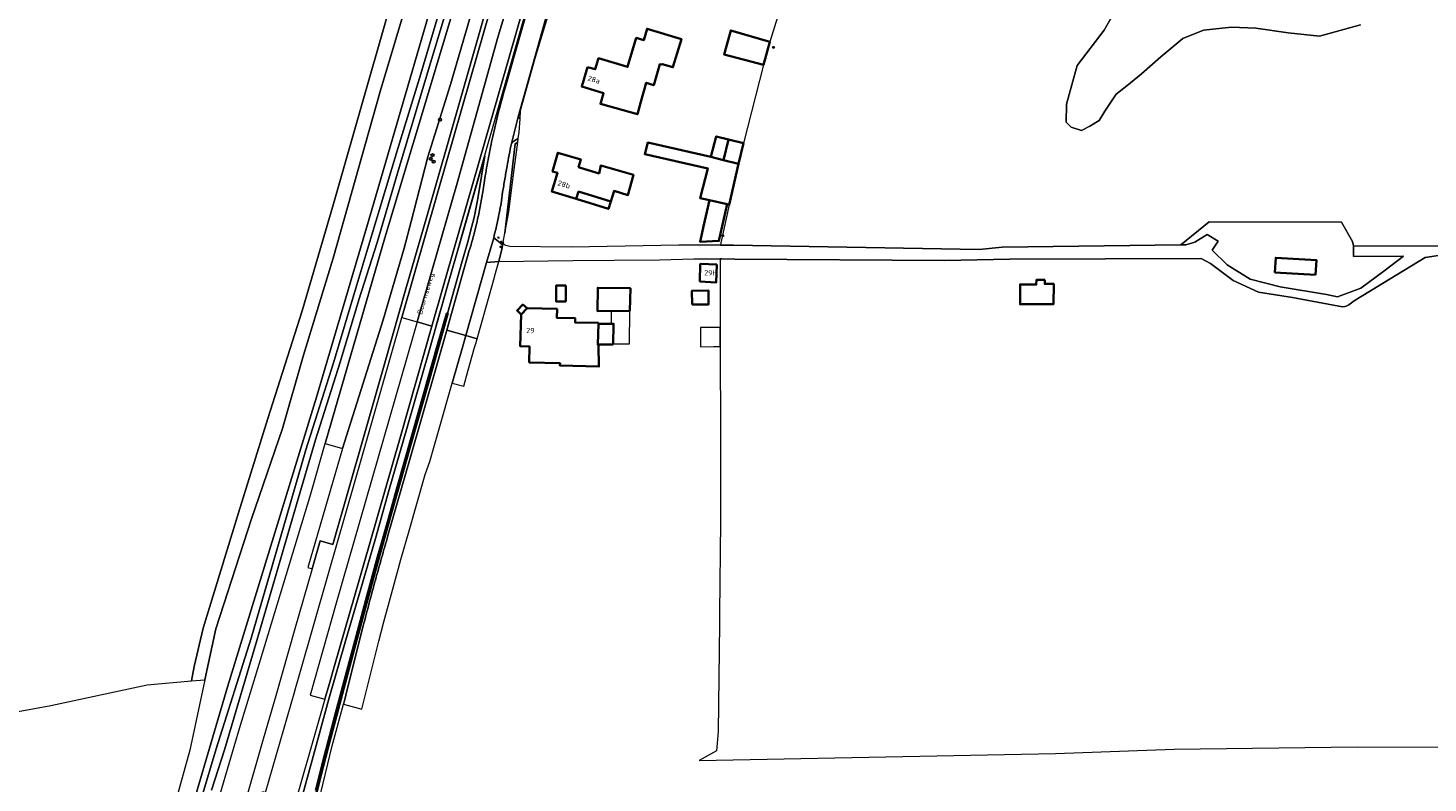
# Model space of a CAD drawing. Header units: metres. Extents: x 152610 to 160096, y 456114 to 462495.
# Tile 4 of 256: x 153111 to 153471, y 458277 to 458471. Entities that reach past the tile are written whole.
import ezdxf
from ezdxf.enums import TextEntityAlignment as Align

# ---------------------------------------------------------------- set-up
doc = ezdxf.new("R2010")
doc.units = ezdxf.units.M
doc.header["$LTSCALE"] = 0.5
doc.layers.get('0').update_dxf_attribs({"linetype": 'CONTINUOUS'})
for name, color, linetype, lineweight in [('B-PV-GR-BOOM-S', 251, 'CONTINUOUS', 25), ('B-PV-GR-BOS_GEMENGD-GV', 251, 'CONTINUOUS', 13), ('B-PV-GR-GRAS-GV', 251, 'CONTINUOUS', 13), ('B-PV-GR-GROENVOORZIENING-GV', 251, 'CONTINUOUS', 18), ('B-PV-GR-HAAG-G', 251, 'GR-HAAG1-SO', 13), ('B-PV-GR-HEIDE-GV', 251, 'CONTINUOUS', 13), ('B-PV-IE-MEUBILAIR-S', 251, 'CONTINUOUS', 25), ('B-PV-IE-TERREINAFSCHEIDING_KUNSTMATIG_HEKWERK-G', 251, 'IE-TERREINAFSCHEIDING_KUNSTMATIG-SO', 18), ('B-PV-OG-BEBOUWING-GV', 6, 'CONTINUOUS', 35), ('B-PV-OG-BEBOUWING-T18', 1, 'CONTINUOUS', 18), ('B-PV-OG-BEBOUWING_OVERBOUWING-GV', 251, 'CONTINUOUS', 18), ('B-PV-OG-TERREIN_BEGROEID-GV', 251, 'CONTINUOUS', 18), ('B-PV-OG-TERREIN_OEVER-GV', 251, 'CONTINUOUS', 18), ('B-PV-OG-TOPOGRAFIE-T18', 1, 'CONTINUOUS', 18), ('B-PV-OG-WATER_SLOOT-GV', 251, 'CONTINUOUS', 18), ('B-PV-VH-GESLOTENVERHARDING-GV', 251, 'CONTINUOUS', 18), ('B-PV-VH-ONVERHARD_ZAND-GV', 251, 'CONTINUOUS', 18), ('B-PV-VH-OPENVERHARDING-GV', 251, 'CONTINUOUS', 18)]:
    doc.layers.add(name, color=color, linetype=linetype, lineweight=lineweight)
doc.styles.add('NLCS-ISO', font='NLCS-ISO.ttf')
doc.styles.add('NLCS-ISO-M750-T18', font='NLCS-ISO.ttf', dxfattribs={"height": 1.35})
doc.linetypes.add('GR-HAAG1-SO', pattern='A,6,[176,NLCS.SHX,S=0.125,R=0,X=0,Y=0],-2', length=8)
doc.linetypes.add('IE-TERREINAFSCHEIDING_KUNSTMATIG-SO', pattern='A,4,[82,NLCS.SHX,S=0.75,R=90,X=0,Y=0],4,-2', length=10)

# ---------------------------------------------------------------- blocks, each defined once
blk = doc.blocks.new('SIE-MEUBILAIR_BORD_VERKEER-SO')
blk.add_lwpolyline([(-0.5625, -0.5625), (0.5625, -0.5625), (0.5625, 0.5625), (-0.5625, 0.5625)], close=True)
at = {"style": 'NLCS-ISO'}
blk.add_text('vb', height=0.75, dxfattribs=at).set_placement((0, 0), align=Align.MIDDLE_CENTER)
blk = doc.blocks.new('SIE-MEUBILAIR_BORD_LOCATIEPAAL-SO')
blk.add_lwpolyline([(-0.7, -0.7), (0.7, -0.7), (0.7, 0.7), (-0.7, 0.7)], close=True)
at = {"style": 'NLCS-ISO'}
blk.add_text('lp', height=0.75, dxfattribs=at).set_placement((0, 0.1), align=Align.MIDDLE_CENTER)
blk = doc.blocks.new('SIE-MEUBILAIR_PAAL_LICHTMAST-SO')
for points in [[(-0.6, 0), (-1, 0)], [(-0.7, 0.7), (-0.4, 0.4)], [(0, 1), (0, 0.6)], [(0.4, 0.4), (0.7, 0.7)], [(1, 0), (0.6, 0)], [(-0.7, -0.7), (-0.4, -0.4)], [(0, -0.6), (0, -1)], [(0.4, -0.4), (0.7, -0.7)]]:
    blk.add_lwpolyline(points)
blk.add_circle((0, 0), 0.5)
blk = doc.blocks.new('SIE-MEUBILAIR_PAAL_GRENSMARKERING-SO')
blk.add_circle((0, 0), 0.75)
at = {"style": 'NLCS-ISO'}
blk.add_text('gr', height=0.75, dxfattribs=at).set_placement((0, 0.2), align=Align.MIDDLE_CENTER)
blk = doc.blocks.new('SIE-MEUBILAIR_PAAL_VERKEERSBORD-SO')
blk.add_circle((0, 0), 0.75)
at = {"style": 'NLCS-ISO'}
blk.add_text('vb', height=0.75, dxfattribs=at).set_placement((0, 0.1), align=Align.MIDDLE_CENTER)
blk = doc.blocks.new('SIE-MEUBILAIR_PUT_RIOOLPUT-SO')
blk.add_ellipse((0, 0), major_axis=(1.25, 0), ratio=0.54)
blk = doc.blocks.new('SIE-MEUBILAIR_PUT_WATERLEIDINGPUT-SO')
blk.add_ellipse((0, 0), major_axis=(1.25, 0), ratio=0.54)
at = {"style": 'NLCS-ISO'}
blk.add_text('wl', height=0.75, dxfattribs=at).set_placement((-0.1, 0), align=Align.MIDDLE_CENTER)
blk = doc.blocks.new('SGR-BOOM_GBKN-SO')
at = {"linetype": 'ByBlock', "lineweight": 18}
h = blk.add_hatch(color=0, dxfattribs=at)
h.dxf.hatch_style = 1
edge = h.paths.add_edge_path()
edge.add_arc((0, 0), 0.25, 0, 360)
at = {"color": 0, "linetype": 'ByBlock', "lineweight": 18}
for radius in [2, 0.25]:
    blk.add_circle((0, 0), radius, dxfattribs=at)
at = {"color": 0, "linetype": 'ByBlock', "lineweight": 18, "style": 'NLCS-ISO'}
blk.add_attdef('SOORT', (2.5, 0), '', height=1.5, dxfattribs=at)

msp = doc.modelspace()

# ---------------------------------------------------------------- linework, layer by layer
at = {"layer": 'B-PV-GR-BOS_GEMENGD-GV', "flags": 128}
for points in [[(153309.327, 458492.122), (153301.761, 458467.461), (153300.063, 458461.582), (153294.924, 458441.343), (153293.687, 458436.023), (153291.25, 458425.537), (153289.078, 458415.743), (153289.053, 458415.088), (153292.387, 458415.082), (153355.622, 458413.996), (153361.53, 458414.584), (153407.613, 458415.209), (153414.849, 458421.139), (153448.936, 458421.049), (153451.82, 458416.056), (153452.08, 458414.935), (153485.213, 458414.842)], [(153453.885, 458471.872), (153443.304, 458468.937), (153435.231, 458469.793), (153426.905, 458471.026), (153420.6, 458471.257), (153413.415, 458470.477), (153408.127, 458468.316), (153402.468, 458463.632), (153397.439, 458459.202), (153393.667, 458456.164), (153390.9, 458454.011), (153388.014, 458449.588), (153386.509, 458447.188), (153384.118, 458445.793), (153381.978, 458444.651), (153379.328, 458445.525), (153378.063, 458446.782), (153378.173, 458451.447), (153380.914, 458461.417), (153387.819, 458470.519), (153390.828, 458475.698)], [(153474.45, 458412.546), (153470.543, 458411.965), (153452.496, 458400.97), (153451.88, 458400.492), (153450.836, 458399.745), (153450.176, 458399.44), (153449.846, 458399.329), (153449.253, 458399.209), (153446.898, 458399.67), (153436.37, 458401.635), (153427.568, 458402.979), (153421.089, 458406.006), (153415.231, 458410.408), (153412.772, 458411.7), (153363.536, 458411.539), (153346.685, 458411.164), (153292.735, 458411.475), (153289.362, 458411.608), (153288.92, 458411.609), (153289.032, 458343.897), (153288.763, 458320.391), (153288.731, 458317.637), (153288.429, 458289.917), (153288.002, 458284.934), (153283.503, 458282.426), (153375.295, 458284.215), (153405.884, 458285.289), (153452.977, 458285.93), (153500, 458285.863)]]:
    msp.add_lwpolyline(points, dxfattribs=at)
for points in [[(153452.08, 458414.935), (153451.82, 458416.056), (153448.936, 458421.049), (153414.849, 458421.139), (153407.613, 458415.209), (153408.857, 458415.226), (153411.156, 458415.876), (153414.383, 458417.863), (153417.168, 458416.154), (153415.652, 458413.794), (153419.542, 458410.019), (153425.39, 458406.37), (153433.145, 458404.374), (153445.057, 458402.402), (153447.96, 458401.844), (153453.896, 458404.003), (153459.815, 458408.381), (153464.946, 458412.292), (153452.016, 458412.203)], [(153442.285, 458407.473), (153431.795, 458408.079), (153432.016, 458411.896), (153442.505, 458411.29)], [(153370.38, 458406.187), (153372.562, 458406.164), (153372.55, 458405.148), (153374.846, 458405.158), (153374.749, 458399.903), (153366.164, 458399.906), (153366.173, 458405), (153370.355, 458404.985)]]:
    msp.add_lwpolyline(points, close=True, dxfattribs=at)
at = {"layer": 'B-PV-GR-GRAS-GV', "flags": 128}
msp.add_lwpolyline([(153229.619, 458507.097), (153217.43, 458466.468), (153202.585, 458416.99), (153187.249, 458364.031), (153191.68, 458362.74), (153202.144, 458395.865), (153207.577, 458414.358), (153209.335, 458421.254), (153213.658, 458437.836), (153219.498, 458456.462), (153225.557, 458477.328)], dxfattribs=at)
at = {"layer": 'B-PV-GR-GROENVOORZIENING-GV', "flags": 128}
for points in [[(153283.592, 458678.676), (153281.577, 458669.263), (153278.696, 458656.436), (153275.674, 458643.613), (153271.37, 458626.543), (153268.413, 458614.898), (153266.848, 458609.138), (153259.932, 458584.711), (153254.072, 458564.336), (153243.678, 458528.196), (153235.226, 458498.704), (153228.342, 458474.685), (153219.042, 458442.236), (153213.385, 458422.522), (153208.02, 458403.881), (153202.561, 458384.801), (153197.239, 458366.179), (153189.167, 458338.034), (153185.908, 458338.969), (153183.844, 458331.792), (153179.437, 458316.351), (153174.493, 458299.086), (153171.265, 458287.869), (153166.372, 458270.833)], [(153159.319, 458237.67), (153165.031, 458254.558), (153171.072, 458274.406), (153171.808, 458274.196), (153179.412, 458300.271), (153179.428, 458300.327), (153180.544, 458304.237), (153188.065, 458330.582), (153196.808, 458361.041), (153206.938, 458396.508), (153206.94, 458396.514), (153216.16, 458428.55), (153224.52, 458457.748), (153234.473, 458492.474), (153234.497, 458492.558), (153244.639, 458527.92), (153254.247, 458561.362), (153264.039, 458595.373), (153264.042, 458595.385)], [(153233.37, 458454.991), (153241.47, 458483.422), (153243.353, 458490), (153243.161, 458490.055), (153242.243, 458490.32), (153239.065, 458479.158), (153229.958, 458447.373), (153220.522, 458414.627), (153214.713, 458394.301), (153206.591, 458365.878), (153198.519, 458337.734), (153189.694, 458307.118), (153188.233, 458302.009), (153187.139, 458298.184), (153177.621, 458264.897), (153172.648, 458247.465), (153166.622, 458225.936)], [(153225.557, 458477.328), (153219.498, 458456.462), (153213.658, 458437.836), (153209.335, 458421.254), (153207.577, 458414.358), (153202.144, 458395.865), (153191.68, 458362.74), (153182.772, 458332.122), (153183.844, 458331.792), (153185.908, 458338.969), (153189.167, 458338.034), (153197.239, 458366.179), (153202.561, 458384.801), (153208.02, 458403.881), (153213.385, 458422.522), (153219.042, 458442.236), (153228.342, 458474.685)], [(153244.876, 458476.658), (153240.092, 458459.515), (153236.907, 458448.205)], [(153237.386, 458447.623), (153237.524, 458449.806), (153241.306, 458463.235), (153245.382, 458476.812), (153245.402, 458476.884)], [(153230.621, 458417.048), (153232.633, 458415.458), (153232.99, 458415.438), (153233.498, 458418.212), (153236.175, 458441.174), (153236.824, 458441.615), (153236.955, 458442.597)], [(153184.744, 458274.761), (153186.294, 458280.921), (153186.966, 458283.592), (153188.303, 458288.864), (153189.868, 458294.741), (153190.735, 458297.98), (153192.795, 458305.676), (153194.252, 458311.119), (153195.526, 458315.879), (153197.94, 458324.897), (153200.715, 458335.03), (153201.883, 458339.159), (153203.506, 458344.892), (153205.617, 458352.354), (153209.893, 458367.467), (153216.164, 458389.628), (153218.429, 458397.633), (153218.712, 458397.553), (153222.526, 458410.997), (153223.963, 458415.989), (153225.015, 458419.985), (153225.54, 458422.254), (153226.248, 458425.74), (153226.581, 458427.621), (153228.305, 458438.086), (153225.902, 458429.687), (153222.994, 458419.519), (153218.923, 458405.244), (153213.955, 458387.909), (153208.235, 458367.902), (153203.731, 458352.182), (153200.128, 458339.617), (153196.366, 458326.574), (153192.568, 458313.47), (153188.077, 458297.931), (153183.868, 458282.521), (153181.321, 458273.101)], [(153181.321, 458273.101), (153183.868, 458282.521), (153188.077, 458297.931), (153192.568, 458313.47), (153196.366, 458326.574), (153200.128, 458339.617), (153203.731, 458352.182), (153208.235, 458367.902), (153213.955, 458387.909), (153218.923, 458405.244), (153222.994, 458419.519), (153225.902, 458429.687), (153228.305, 458438.086), (153226.581, 458427.621), (153226.248, 458425.74), (153225.54, 458422.254), (153225.015, 458419.985), (153223.963, 458415.989), (153222.526, 458410.997), (153218.712, 458397.553), (153218.911, 458397.497), (153217.463, 458392.382), (153215.367, 458384.974), (153214.165, 458380.725), (153211.424, 458371.04), (153208.881, 458362.053), (153206.897, 458355.04), (153204.318, 458345.927), (153202.393, 458339.124), (153200.562, 458332.652), (153197.912, 458322.854), (153193.548, 458306.535), (153190.174, 458293.918), (153188.046, 458285.836), (153186.12, 458278.181), (153184.033, 458269.886)], [(153227.87, 458429.365), (153228.331, 458432.333)], [(153232.912, 458428.743), (153232.614, 458426.517)], [(153203.388, 458340.321), (153209.133, 458360.296), (153215.804, 458383.634), (153218.523, 458393.219), (153224.334, 458413.708)], [(153184.033, 458269.886), (153186.12, 458278.181), (153188.046, 458285.836), (153190.174, 458293.918), (153193.548, 458306.535), (153197.912, 458322.854), (153200.562, 458332.652), (153202.393, 458339.124), (153204.318, 458345.927), (153206.897, 458355.04), (153208.881, 458362.053), (153211.424, 458371.04), (153214.165, 458380.725), (153215.367, 458384.974), (153217.463, 458392.382), (153218.911, 458397.497), (153218.712, 458397.553), (153218.429, 458397.633), (153216.164, 458389.628), (153209.893, 458367.467), (153205.617, 458352.354), (153203.506, 458344.892), (153201.883, 458339.159), (153200.715, 458335.03), (153197.94, 458324.897), (153195.526, 458315.879), (153194.252, 458311.119), (153192.795, 458305.676), (153190.735, 458297.98), (153189.868, 458294.741), (153188.303, 458288.864), (153186.966, 458283.592), (153186.294, 458280.921), (153184.744, 458274.761)], [(153183.238, 458263.344), (153185.6, 458271.937), (153189.041, 458286.177), (153191.926, 458296.892), (153192.173, 458297.808), (153192.89, 458300.659), (153197.021, 458317.073)]]:
    msp.add_lwpolyline(points, dxfattribs=at)
at = {"layer": 'B-PV-GR-GROENVOORZIENING-GV'}
for points in [[(153231.778, 458449.062, -0.0077859), (153233.37, 458454.991)], [(153230.372, 458443.087, -0.0077053), (153231.778, 458449.062)], [(153236.907, 458448.205, 0.0196985), (153237.386, 458447.623)], [(153229.277, 458437.724, -0.0068789), (153230.372, 458443.087)], [(153235.178, 458441.318, 0.0026245), (153234.604, 458438.382)], [(153236.014, 458442.046, 0.0459931), (153235.178, 458441.318)], [(153236.955, 458442.597, 0.0456133), (153236.014, 458442.046)], [(153228.331, 458432.333, -0.0070593), (153229.277, 458437.724)], [(153234.604, 458438.382, 0.0026281), (153234.056, 458435.44)], [(153234.056, 458435.44, 0.002711), (153233.467, 458432.094)], [(153227.232, 458425.562, 0.0089959), (153227.87, 458429.365)], [(153233.467, 458432.094, 0.0026622), (153232.912, 458428.743)], [(153226.46, 458421.783, 0.0089999), (153227.232, 458425.562)], [(153232.614, 458426.517, -0.0051104), (153232.2, 458424.208)], [(153225.474, 458417.725, 0.009873), (153226.46, 458421.783)], [(153231.742, 458421.908, -0.0048709), (153231.206, 458419.472)], [(153232.2, 458424.208, -0.0051849), (153231.742, 458421.908)], [(153231.206, 458419.472, -0.005256), (153230.621, 458417.048)], [(153224.334, 458413.708, 0.0094739), (153225.474, 458417.725)], [(153201.736, 458334.601, -0.0024455), (153203.388, 458340.321)], [(153200.136, 458328.867, -0.0024458), (153201.736, 458334.601)], [(153198.551, 458322.977, -0.0022285), (153200.136, 458328.867)], [(153197.021, 458317.073, -0.0023866), (153198.551, 458322.977)]]:
    msp.add_lwpolyline(points, format="xyb", dxfattribs=at)
at = {"layer": 'B-PV-GR-GROENVOORZIENING-GV', "flags": 128}
msp.add_lwpolyline([(153235.726, 458433.358), (153236.824, 458441.615), (153236.175, 458441.174), (153233.498, 458418.212), (153234.499, 458423.677)], close=True, dxfattribs=at)
at = {"layer": 'B-PV-GR-HAAG-G', "flags": 128}
msp.add_lwpolyline([(153176.682, 458208.575), (153176.86, 458212.16), (153177.062, 458216.2), (153177.303, 458224.198), (153177.508, 458228.18), (153178.107, 458236.131), (153178.52, 458240.127), (153179.104, 458245.017), (153179.681, 458249.193), (153180.456, 458253.957), (153181.274, 458258.518), (153181.932, 458261.966), (153183.148, 458267.281), (153185.244, 458275.724), (153186.28, 458279.842), (153188.091, 458287.039), (153189.233, 458291.39), (153191.251, 458298.941), (153194.307, 458310.357), (153196.467, 458318.427), (153199.517, 458329.825), (153204.926, 458348.992), (153209.226, 458364.192), (153212.781, 458376.754), (153218.67, 458397.565)], dxfattribs=at)
at = {"layer": 'B-PV-GR-HEIDE-GV', "flags": 128}
for points in [[(153071.559, 458288.333), (153116.568, 458296.611), (153141.394, 458301.93), (153152.804, 458302.963), (153153.502, 458306.576), (153155.823, 458316.493), (153164.925, 458346.216), (153172.457, 458370.503), (153181.242, 458398.176), (153189.331, 458425.802), (153197.807, 458455.193), (153205.834, 458483.465), (153210.831, 458500), (153216.811, 458519.786), (153228.378, 458559.382), (153238.626, 458595.717), (153241.142, 458605.419), (153247.076, 458631.141), (153255.373, 458669.127), (153263.956, 458712.631)], [(153260.669, 458677.656), (153253.108, 458640.7), (153245.074, 458605.777), (153235.086, 458569.099), (153224.44, 458531.472), (153214.916, 458500), (153212.696, 458492.663), (153201.41, 458454.658), (153189.239, 458411.738), (153181.611, 458386.799), (153176.203, 458367.881), (153168.219, 458344.676), (153159.055, 458316.282), (153156.231, 458303.213), (153152.314, 458285.084), (153147.814, 458268.674)], [(153149.522, 458258.707), (153162.174, 458301.599), (153184.982, 458375.934), (153198.574, 458421.876), (153221.327, 458500), (153225.077, 458511.788), (153231.446, 458532.978), (153236.201, 458550.63), (153241.374, 458569.463), (153247.461, 458591.944), (153252.477, 458610.617), (153256.648, 458626.198), (153259.352, 458635.998), (153263.178, 458650.114), (153266.929, 458665.353), (153269.969, 458677.773)]]:
    msp.add_lwpolyline(points, dxfattribs=at)
at = {"layer": 'B-PV-IE-TERREINAFSCHEIDING_KUNSTMATIG_HEKWERK-G', "flags": 128}
for points in [[(153215.835, 458394.419), (153220.735, 458411.594), (153222.182, 458416.682), (153237.885, 458471.573), (153243.161, 458490.055), (153252.334, 458522.192), (153264.459, 458564.399), (153272.642, 458592.95), (153272.73, 458593.256), (153277.004, 458608.465), (153285.143, 458640.04), (153292.413, 458671.943), (153293.996, 458679.795), (153298.645, 458702.86), (153304.211, 458735.101), (153308.915, 458767.921), (153310.525, 458781.755), (153311.013, 458785.952), (153311.551, 458790.574), (153315.295, 458794.067), (153316.95, 458807.39)], [(153187.249, 458364.031), (153202.585, 458416.99), (153217.43, 458466.468), (153229.619, 458507.097), (153232.871, 458517.935), (153257.662, 458606.305), (153260.572, 458617.87), (153265.329, 458636.774), (153266.311, 458640.676), (153272.46, 458666.225), (153276.887, 458686.145), (153280.459, 458702.299), (153282.506, 458712.578), (153282.968, 458714.898), (153291.667, 458758.584)]]:
    msp.add_lwpolyline(points, dxfattribs=at)
at = {"layer": 'B-PV-OG-BEBOUWING-GV', "flags": 128}
for points in [[(153254.787, 458460.995), (153253.272, 458455.942), (153258.924, 458454.248), (153258.098, 458451.49), (153267.642, 458448.843), (153268.524, 458452.022), (153269.885, 458456.929), (153271.832, 458456.278), (153273.422, 458461.766), (153273.973, 458461.613), (153274.035, 458461.765), (153276.787, 458460.947), (153278.962, 458468.205), (153270.118, 458470.854), (153269.236, 458467.909), (153267.316, 458468.484), (153265.075, 458461.004), (153257.607, 458463.242), (153256.757, 458460.404)], [(153301.761, 458467.461), (153291.67, 458470.441), (153289.926, 458464.223), (153300.063, 458461.582)], [(153291.1, 458442.31), (153287.926, 458443.113), (153286.54, 458437.832), (153289.78, 458437.012)], [(153286.193, 458426.693), (153290.753, 458425.651), (153291.25, 458425.537), (153293.687, 458436.023), (153289.78, 458437.012), (153286.54, 458437.832), (153270.28, 458441.527), (153269.494, 458438.546), (153285.765, 458434.877), (153283.763, 458427.248)], [(153294.924, 458441.343), (153291.1, 458442.31), (153289.78, 458437.012), (153293.687, 458436.023)], [(153260.792, 458426.386), (153261.607, 458429.067), (153265.196, 458428.026), (153266.606, 458433.244), (153258.229, 458435.67), (153257.757, 458433.616), (153253.003, 458435.046), (153252.469, 458435.207), (153253.043, 458437.221), (153247.129, 458438.906), (153245.765, 458434.098), (153247.009, 458433.745), (153245.551, 458428.95), (153251.886, 458427.024), (153252.462, 458428.919)], [(153260.792, 458426.386), (153252.462, 458428.919), (153251.886, 458427.024), (153260.14, 458424.437)], [(153290.753, 458425.651), (153286.193, 458426.693), (153284.563, 458419.586), (153283.743, 458416.008), (153288.601, 458416.225)], [(153442.285, 458407.473), (153442.505, 458411.29), (153432.016, 458411.896), (153431.795, 458408.079)], [(153288.037, 458410.164), (153283.799, 458410.296), (153283.736, 458405.761), (153287.938, 458405.516)], [(153249.22, 458404.715), (153246.731, 458404.737), (153246.695, 458400.633), (153249.184, 458400.611)], [(153265.827, 458404.006), (153257.412, 458404.156), (153257.359, 458398.113), (153265.656, 458398.193)], [(153281.684, 458399.836), (153285.952, 458399.849), (153285.942, 458403.41), (153281.674, 458403.398)], [(153372.562, 458406.164), (153370.38, 458406.187), (153370.355, 458404.985), (153366.173, 458405), (153366.164, 458399.906), (153374.749, 458399.903), (153374.846, 458405.158), (153372.55, 458405.148)], [(153239.199, 458398.904), (153238.108, 458399.804), (153236.64, 458398.266), (153237.668, 458397.301)], [(153246.978, 458398.704), (153239.199, 458398.904), (153237.668, 458397.301), (153237.457, 458389.082), (153239.861, 458389.02), (153239.756, 458384.921), (153247.69, 458384.718), (153247.674, 458384.117), (153257.699, 458383.862), (153257.602, 458389.431), (153257.46, 458389.436), (153257.463, 458389.561), (153257.578, 458394.818), (153257.584, 458395.102), (153251.561, 458395.222), (153251.558, 458396.334), (153246.903, 458396.374)], [(153261.361, 458389.543), (153261.48, 458394.874), (153257.578, 458394.818), (153257.463, 458389.561)]]:
    msp.add_lwpolyline(points, close=True, dxfattribs=at)
at = {"layer": 'B-PV-OG-BEBOUWING_OVERBOUWING-GV', "flags": 128}
for points in [[(153265.58, 458389.692), (153265.656, 458398.193), (153260.907, 458398.147), (153260.873, 458394.865), (153261.48, 458394.874), (153261.365, 458389.735)], [(153288.957, 458388.981), (153288.949, 458393.909), (153283.84, 458393.906), (153283.841, 458388.965), (153287.297, 458388.983)]]:
    msp.add_lwpolyline(points, close=True, dxfattribs=at)
at = {"layer": 'B-PV-OG-TERREIN_BEGROEID-GV', "flags": 128}
msp.add_lwpolyline([(153390.828, 458475.698), (153387.819, 458470.519), (153380.914, 458461.417), (153378.173, 458451.447), (153378.063, 458446.782), (153379.328, 458445.525), (153381.978, 458444.651), (153384.118, 458445.793), (153386.509, 458447.188), (153388.014, 458449.588), (153390.9, 458454.011), (153393.667, 458456.164), (153397.439, 458459.202), (153402.468, 458463.632), (153408.127, 458468.316), (153413.415, 458470.477), (153420.6, 458471.257), (153426.905, 458471.026), (153435.231, 458469.793), (153443.304, 458468.937), (153453.885, 458471.872)], dxfattribs=at)
at = {"layer": 'B-PV-OG-TERREIN_OEVER-GV', "flags": 128}
for points in [[(153165.431, 458291.527), (153170.191, 458307.238), (153183.481, 458351.096), (153187.249, 458364.031), (153202.585, 458416.99), (153217.43, 458466.468), (153229.619, 458507.097), (153232.871, 458517.935), (153257.662, 458606.305), (153260.572, 458617.87), (153265.329, 458636.774), (153266.311, 458640.676), (153272.46, 458666.225), (153276.887, 458686.145), (153280.459, 458702.299), (153282.506, 458712.578), (153282.968, 458714.898), (153291.667, 458758.584)], [(153269.969, 458677.773), (153266.929, 458665.353), (153263.178, 458650.114), (153259.352, 458635.998), (153256.648, 458626.198), (153252.477, 458610.617), (153247.461, 458591.944), (153241.374, 458569.463), (153236.201, 458550.63), (153231.446, 458532.978), (153225.077, 458511.788), (153221.327, 458500), (153198.574, 458421.876), (153184.982, 458375.934), (153162.174, 458301.599), (153149.522, 458258.707)], [(153272.143, 458671.916), (153267.636, 458653.715), (153262.93, 458634.528), (153257.739, 458614.442), (153251.071, 458591.093), (153246.366, 458573.267), (153243.923, 458564.487), (153240.236, 458552.004), (153235.203, 458532.603), (153228.492, 458509.792), (153225.625, 458500), (153224.469, 458496.051), (153219.858, 458480.397), (153213.312, 458458.632), (153205.827, 458433.651), (153200.586, 458415.781), (153195.889, 458401.044), (153191.049, 458384.987), (153184.732, 458364.988), (153179.811, 458348.329), (153169.61, 458313.34), (153161.289, 458285.161), (153157.937, 458274.785)], [(153155.432, 458273.033), (153159.169, 458285.388), (153168.11, 458313.908), (153176.358, 458342.218), (153182.259, 458362.398), (153189.376, 458384.823), (153195.125, 458404.003), (153199.008, 458416.95), (153205.992, 458440.306), (153211.812, 458459.201), (153217.868, 458479.544)], [(153158.919, 458269.332), (153163.758, 458286.007), (153165.431, 458291.527)]]:
    msp.add_lwpolyline(points, dxfattribs=at)
at = {"layer": 'B-PV-OG-WATER_SLOOT-GV', "flags": 128}
for points in [[(153157.937, 458274.785), (153161.289, 458285.161), (153169.61, 458313.34), (153179.811, 458348.329), (153184.732, 458364.988), (153191.049, 458384.987), (153195.889, 458401.044), (153200.586, 458415.781), (153205.827, 458433.651), (153213.312, 458458.632), (153219.858, 458480.397), (153224.469, 458496.051), (153225.625, 458500), (153228.492, 458509.792), (153235.203, 458532.603), (153240.236, 458552.004), (153243.923, 458564.487), (153246.366, 458573.267), (153251.071, 458591.093), (153257.739, 458614.442), (153262.93, 458634.528), (153267.636, 458653.715), (153272.143, 458671.916)], [(153217.868, 458479.544), (153211.812, 458459.201), (153205.992, 458440.306), (153199.008, 458416.95), (153195.125, 458404.003), (153189.376, 458384.823), (153182.259, 458362.398), (153176.358, 458342.218), (153168.11, 458313.908), (153159.169, 458285.388), (153155.432, 458273.033)]]:
    msp.add_lwpolyline(points, dxfattribs=at)
at = {"layer": 'B-PV-VH-GESLOTENVERHARDING-GV', "flags": 128}
for points in [[(153234.497, 458492.558), (153234.473, 458492.474), (153224.52, 458457.748), (153216.16, 458428.55), (153206.94, 458396.514), (153206.938, 458396.508), (153210.911, 458395.38), (153221.172, 458431.107), (153231.74, 458468.898), (153238.518, 458491.396)], [(153214.713, 458394.301), (153220.522, 458414.627), (153229.958, 458447.373), (153239.065, 458479.158), (153242.243, 458490.32), (153238.518, 458491.396), (153231.74, 458468.898), (153221.172, 458431.107), (153210.911, 458395.38)], [(153187.139, 458298.184), (153188.233, 458302.009), (153189.694, 458307.118), (153198.519, 458337.734), (153206.591, 458365.878), (153214.713, 458394.301), (153210.911, 458395.38), (153209.865, 458391.738), (153190.042, 458322.936), (153183.331, 458299.212)]]:
    msp.add_lwpolyline(points, close=True, dxfattribs=at)
for points in [[(153235.178, 458441.318), (153236.907, 458448.205), (153240.092, 458459.515), (153244.876, 458476.658), (153247.163, 458484.542), (153248.325, 458488.564), (153243.353, 458490), (153241.47, 458483.422), (153233.37, 458454.991)], [(153228.331, 458432.333), (153227.87, 458429.365)], [(153232.614, 458426.517), (153232.912, 458428.743)], [(153224.334, 458413.708), (153218.523, 458393.219), (153223.401, 458391.834), (153228.799, 458410.684), (153230.621, 458417.048)], [(153197.021, 458317.073), (153192.89, 458300.659), (153192.173, 458297.808), (153191.926, 458296.892), (153196.649, 458295.617), (153201.023, 458313.133), (153202.328, 458318.146), (153203.496, 458322.476), (153205.824, 458331.007), (153206.706, 458334.146), (153208.812, 458341.511), (153212.928, 458356.069), (153214.127, 458359.43), (153216.573, 458367.83), (153219.919, 458379.603), (153222.627, 458389.132), (153223.401, 458391.834), (153218.523, 458393.219), (153215.804, 458383.634), (153209.133, 458360.296), (153203.388, 458340.321)]]:
    msp.add_lwpolyline(points, dxfattribs=at)
at = {"layer": 'B-PV-VH-GESLOTENVERHARDING-GV'}
for points in [[(153233.37, 458454.991, 0.0077859), (153231.778, 458449.062)], [(153231.778, 458449.062, 0.0077053), (153230.372, 458443.087)], [(153230.372, 458443.087, 0.0068789), (153229.277, 458437.724)], [(153234.604, 458438.382, -0.0026245), (153235.178, 458441.318)], [(153229.277, 458437.724, 0.0070593), (153228.331, 458432.333)], [(153234.056, 458435.44, -0.0026281), (153234.604, 458438.382)], [(153233.467, 458432.094, -0.002711), (153234.056, 458435.44)], [(153227.87, 458429.365, -0.0089959), (153227.232, 458425.562)], [(153232.912, 458428.743, -0.0026622), (153233.467, 458432.094)], [(153227.232, 458425.562, -0.0089999), (153226.46, 458421.783)], [(153232.2, 458424.208, 0.0051104), (153232.614, 458426.517)], [(153226.46, 458421.783, -0.009873), (153225.474, 458417.725)], [(153231.206, 458419.472, 0.0048709), (153231.742, 458421.908)], [(153231.742, 458421.908, 0.0051849), (153232.2, 458424.208)], [(153230.621, 458417.048, 0.005256), (153231.206, 458419.472)], [(153225.474, 458417.725, -0.0094739), (153224.334, 458413.708)], [(153203.388, 458340.321, 0.0024455), (153201.736, 458334.601)], [(153201.736, 458334.601, 0.0024458), (153200.136, 458328.867)], [(153200.136, 458328.867, 0.0022285), (153198.551, 458322.977)], [(153198.551, 458322.977, 0.0023866), (153197.021, 458317.073)]]:
    msp.add_lwpolyline(points, format="xyb", dxfattribs=at)
at = {"layer": 'B-PV-VH-ONVERHARD_ZAND-GV', "flags": 128}
for points in [[(153205.834, 458483.465), (153197.807, 458455.193), (153189.331, 458425.802), (153181.242, 458398.176), (153172.457, 458370.503), (153164.925, 458346.216), (153155.823, 458316.493), (153153.502, 458306.576), (153152.804, 458302.963), (153156.231, 458303.213), (153159.055, 458316.282), (153168.219, 458344.676), (153176.203, 458367.881), (153181.611, 458386.799), (153189.239, 458411.738), (153201.41, 458454.658), (153212.696, 458492.663)], [(153485.213, 458414.842), (153452.08, 458414.935), (153452.016, 458412.203), (153464.946, 458412.292), (153459.815, 458408.381), (153453.896, 458404.003), (153447.96, 458401.844), (153445.057, 458402.402), (153433.145, 458404.374), (153425.39, 458406.37), (153419.542, 458410.019), (153415.652, 458413.794), (153417.168, 458416.154), (153414.383, 458417.863), (153411.156, 458415.876), (153408.857, 458415.226), (153407.613, 458415.209), (153361.53, 458414.584), (153355.622, 458413.996), (153292.387, 458415.082), (153289.053, 458415.088), (153278.292, 458415.107), (153250.681, 458414.627), (153234.769, 458414.738), (153233.695, 458415.063), (153232.99, 458415.438), (153232.693, 458413.993), (153231.926, 458411.02), (153231.892, 458410.891), (153251.029, 458411.167), (153261.654, 458411.24), (153273.302, 458411.337), (153282.139, 458411.617), (153288.92, 458411.609), (153289.362, 458411.608), (153292.735, 458411.475), (153346.685, 458411.164), (153363.536, 458411.539), (153412.772, 458411.7), (153415.231, 458410.408), (153421.089, 458406.006), (153427.568, 458402.979), (153436.37, 458401.635), (153446.898, 458399.67), (153449.253, 458399.209), (153449.846, 458399.329), (153450.176, 458399.44), (153450.836, 458399.745), (153451.88, 458400.492), (153452.496, 458400.97), (153470.543, 458411.965), (153474.45, 458412.546)]]:
    msp.add_lwpolyline(points, dxfattribs=at)
at = {"layer": 'B-PV-VH-OPENVERHARDING-GV', "flags": 128}
for points in [[(153236.907, 458448.205), (153235.178, 458441.318)], [(153236.955, 458442.597), (153237.17, 458444.211), (153237.386, 458447.623)]]:
    msp.add_lwpolyline(points, dxfattribs=at)
at = {"layer": 'B-PV-VH-OPENVERHARDING-GV'}
for points in [[(153237.386, 458447.623, -0.0196985), (153236.907, 458448.205)], [(153235.178, 458441.318, -0.0459931), (153236.014, 458442.046)], [(153236.014, 458442.046, -0.0456133), (153236.955, 458442.597)]]:
    msp.add_lwpolyline(points, format="xyb", dxfattribs=at)
at = {"layer": 'B-PV-VH-OPENVERHARDING-GV', "flags": 128}
for points in [[(153231.892, 458410.891), (153231.926, 458411.02), (153232.693, 458413.993), (153232.99, 458415.438), (153232.633, 458415.458), (153230.621, 458417.048), (153228.799, 458410.684)], [(153223.401, 458391.834), (153226.352, 458390.997), (153230.255, 458404.746), (153230.652, 458406.318), (153231.109, 458407.91), (153231.892, 458410.891), (153228.799, 458410.684)], [(153226.352, 458390.997), (153223.401, 458391.834), (153222.627, 458389.132), (153219.919, 458379.603), (153222.948, 458378.814), (153223.649, 458381.345), (153225.104, 458386.601), (153225.708, 458388.727), (153226.076, 458390.026)]]:
    msp.add_lwpolyline(points, close=True, dxfattribs=at)

# ---------------------------------------------------------------- block references
at = {"layer": 'B-PV-GR-BOOM-S', "xscale": 0.2, "yscale": 0.2, "zscale": 0.2}
for p in [(153216.799, 458447.412), (153214.405, 458437.353), (153214.84, 458438.298), (153215.143, 458436.616)]:
    msp.add_blockref('SGR-BOOM_GBKN-SO', p, dxfattribs=at)
at = {"layer": 'B-PV-IE-MEUBILAIR-S', "xscale": 0.2, "yscale": 0.2, "zscale": 0.2}
for name, p in [('SIE-MEUBILAIR_PUT_RIOOLPUT-SO', (153302.672, 458466.071)), ('SIE-MEUBILAIR_PAAL_LICHTMAST-SO', (153231.828, 458417.063)), ('SIE-MEUBILAIR_PUT_WATERLEIDINGPUT-SO', (153232.46, 458414.658)), ('SIE-MEUBILAIR_PAAL_VERKEERSBORD-SO', (153232.558, 458415.929)), ('SIE-MEUBILAIR_BORD_VERKEER-SO', (153232.558, 458415.929)), ('SIE-MEUBILAIR_BORD_LOCATIEPAAL-SO', (153232.666, 458415.486)), ('SIE-MEUBILAIR_PAAL_GRENSMARKERING-SO', (153233.072, 458415.721)), ('SIE-MEUBILAIR_PUT_RIOOLPUT-SO', (153289.628, 458417.572))]:
    msp.add_blockref(name, p, dxfattribs=at)

# ---------------------------------------------------------------- texts
at = {"layer": 'B-PV-OG-BEBOUWING-T18', "style": 'NLCS-ISO-M750-T18'}
for s, rotation, p in [('28a', 343.3, (153256.424, 458457.751)), ('28b', 343.1, (153248.712, 458430.753)), ('29t', 359.2, (153286.267, 458407.994)), ('29', 358.5, (153240.062, 458393.127))]:
    msp.add_text(s, height=1.35, rotation=rotation, dxfattribs=at).set_placement(p, align=Align.MIDDLE)
at = {"layer": 'B-PV-OG-TOPOGRAFIE-T18', "style": 'NLCS-ISO-M750-T18'}
msp.add_text('Doornseweg', height=1.35, rotation=73.7, dxfattribs=at).set_placement((153213.253, 458402.583), align=Align.MIDDLE)

doc.saveas('drawing.dxf')
